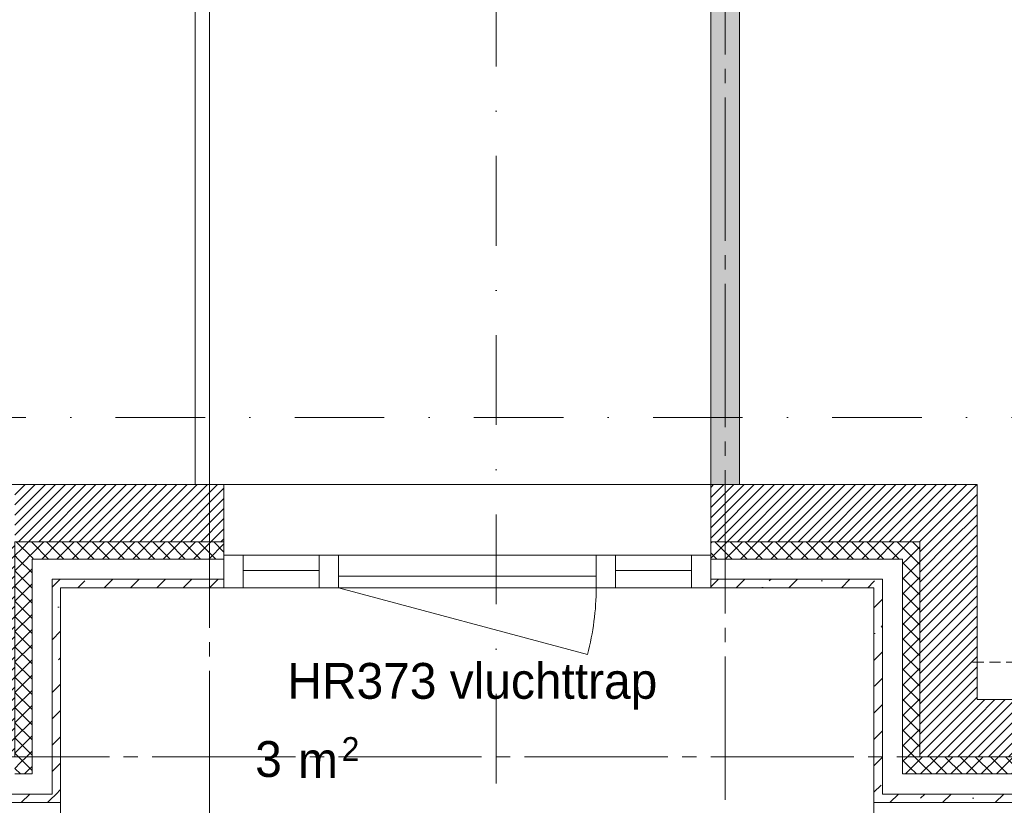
# Model space of a CAD drawing. Header units: millimetres. Extents: x -3350 to 1628655, y -3400 to 242269.
# Tile 5 of 73: x 4737 to 8175, y 7031 to 9772. Entities that reach past the tile are written whole.
import ezdxf
from ezdxf.enums import TextEntityAlignment as Align

# ---------------------------------------------------------------- set-up
doc = ezdxf.new("R2010")
doc.units = ezdxf.units.MM
doc.header["$MEASUREMENT"] = 0
for name, pattern in [('B0204', [650, 500, -50, 50, -50]), ('B0302', [625.500011, 313.000011, -156.25, 0, -156.25]), ('B0702', [58.685, 39.06, -19.625001])]:
    doc.linetypes.add(name, pattern=pattern)
for name, color, linetype in [('21 Buitenwanden', 7, 'Continuous'), ('21 Buitenwanden Deuren', 7, 'Continuous'), ('21 Buitenwanden Doorsnede-arcering', 7, 'Continuous'), ('21 Buitenwanden Laagscheidingslijnen', 7, 'Continuous'), ('23 Vloeren', 7, 'Continuous'), ('67 Radiatoren - lijn', 7, 'Continuous'), ('_ Nieuw Fase 1', 7, 'Continuous'), ('_ Nieuw Fase 1 Doorsnede-arcering', 7, 'Continuous'), ('A Lijn doorsnede', 7, 'Continuous'), ('A Maatvoering', 7, 'Continuous'), ('A Stramien', 7, 'Continuous'), ('Z Ruimtebenaming fase 1', 7, 'Continuous'), ('Z Ruimtebenaming fase 1 Zone omranding', 7, 'Continuous'), ('Z Ruimtebenaming fase 1 Zone tekst', 7, 'Continuous')]:
    doc.layers.add(name, color=color, linetype=linetype)
doc.dimstyles.new('GENERATED_STYLE__1', dxfattribs={"dimtxt": 125, "dimasz": 71.25, "dimexe": 0.18, "dimexo": 0.0625, "dimgap": 0.09, "dimtad": 1, "dimdec": 0, "dimzin": 0, "dimdsep": 46, "dimtxsty": 'Standard', "dimblk": 'ARROWHEAD_6', "dimblk1": 'ARROWHEAD_6', "dimblk2": 'ARROWHEAD_6', "dimcen": 0.09, "dimse1": 1, "dimse2": 1, "dimclrd": 1, "dimclre": 1, "dimclrt": 9, "dimadec": 0, "dimazin": 0, "dimtfac": 1, "dimtdec": 4, "dimtmove": 0, "dimatfit": 3, "dimfxl": 1, "dimtolj": 1, "dimtzin": 0, "dimarcsym": 0})
pattern_1 = [(45, (0, 0), (-91.9239, 91.9239), []), (45, (-45.96, 45.96), (-91.9239, 91.9239), [97.5, -32.5, 0, -32.5])]
pattern_2 = [(45, (0, 0), (-26.5165, 26.5165), []), (135, (0, 0), (26.5165, 26.5165), [])]
pattern_3 = [(45, (0, 0), (-17.67767, 17.67767), [])]
pattern_4 = [(135, (0, 0), (26.5165, 26.5165), []), (225, (0, 0), (-26.5165, 26.5165), [])]
pattern_5 = [(315, (0, 0), (26.5165, 26.5165), []), (45, (0, 0), (-26.5165, 26.5165), [])]

# ---------------------------------------------------------------- blocks, each defined once
blk = doc.blocks.new('vluchttrap_HR373_14_1', base_point=(6317.6, 7420))
at = {"layer": 'Z Ruimtebenaming fase 1 Zone tekst', "color": 2, "lineweight": 0}
blk.add_attdef('ROOM_NUMBER', text='', height=125, dxfattribs=at).set_placement((6317.6, 7527.3), align=Align.TOP_CENTER)
for tag, height, p in [('DUMMY_941', 125, (7075.8, 7556.7)), ('DUMMY_942', 125, (5559.4, 7296.3)), ('DUMMY_943', 125, (5559.4, 7254.7)), ('DUMMY_945', 83.3, (5861.2, 7268.6)), ('DUMMY_944', 125, (5662.4, 7250.8))]:
    blk.add_attdef(tag, text='', height=height, dxfattribs=at).set_placement(p, align=Align.TOP_LEFT)
blk = doc.blocks.new('Slab_2_1', base_point=(0, 0))
at = {"layer": '23 Vloeren', "color": 1, "linetype": 'Continuous', "lineweight": 0, "flags": 128}
blk.add_lwpolyline([(0, 0), (0, 7040), (4880, 7040), (4880, 7790), (7720, 7790), (7720, 7040), (12600, 7040), (12600, 0), (8934, 0), (8934, 200), (8934, 3034), (8116, 3034), (8116, 3300), (4650, 3300), (4650, 200), (4650, 0)], close=True, dxfattribs=at)
blk = doc.blocks.new('Slab_5_1', base_point=(200, 32200))
at = {"layer": '23 Vloeren', "color": 1, "linetype": 'Continuous', "lineweight": 0, "flags": 128}
blk.add_lwpolyline([(200, 32200), (200, 7400), (4520, 7400), (4520, 8150), (8080, 8150), (8080, 7400), (12400, 7400), (12400, 22360), (21800, 22360), (21800, 20900), (46600, 20900), (46600, 25220), (45850, 25220), (45850, 28780), (46600, 28780), (46600, 33100), (21800, 33100), (21800, 31640), (12400, 31640), (12400, 28550), (8780, 28550), (8780, 30202.3), (7150, 30202.3), (7150, 32200)], close=True, dxfattribs=at)
blk = doc.blocks.new('D1 zl2 23')
at = {"layer": '21 Buitenwanden Deuren', "color": 1, "linetype": 'Continuous', "lineweight": 0}
for p, q in [((450, 0), (-419.3, 232.9)), ((-783, 0), (-850, 0)), ((-850, 0), (-850, -114)), ((-783, -114), (-783, 0)), ((-783, -114), (-783, 0)), ((-783, 0), (-517, 0)), ((-517, 0), (-783, 0)), ((-450, 0), (-517, 0)), ((-517, 0), (-517, -114)), ((-517, 0), (-517, -114)), ((-450, -114), (-450, 0)), ((-450, 0), (450, 0)), ((-450, -40), (-450, 0)), ((517, 0), (450, 0)), ((450, 0), (450, -114)), ((450, 0), (450, -40)), ((517, -114), (517, 0)), ((783, 0), (517, 0)), ((517, 0), (517, -114)), ((783, 0), (517, 0)), ((850, 0), (783, 0)), ((783, 0), (783, -114)), ((783, -114), (783, 0)), ((850, -114), (850, 0)), ((-783, -60), (-517, -60)), ((450, -40), (-450, -40)), ((783, -60), (517, -60)), ((-850, -100), (-850, -114)), ((-850, -100), (-850, -114)), ((850, -100), (850, -114)), ((850, -100), (850, -114)), ((-850, -114), (-783, -114)), ((-850, -114), (-850, -160)), ((-517, -114), (-783, -114)), ((-517, -114), (-450, -114)), ((450, -114), (517, -114)), ((517, -114), (783, -114)), ((783, -114), (850, -114)), ((850, -114), (850, -160)), ((-850, -160), (-850, -360)), ((850, -160), (850, -360))]:
    blk.add_line(p, q, dxfattribs=at)
at = {"layer": '21 Buitenwanden Deuren', "color": 2, "linetype": 'Continuous', "lineweight": 0}
for p, q in [((-850, 0), (-850, -30)), ((-850, 0), (-850, -30)), ((850, 0), (850, -30)), ((850, 0), (850, -30))]:
    blk.add_line(p, q, dxfattribs=at)
at = {"layer": '21 Buitenwanden Deuren', "color": 9, "linetype": 'Continuous', "lineweight": 0}
for p, q in [((-850, -30), (-850, -100)), ((-850, -30), (-850, -100)), ((850, -30), (850, -100)), ((850, -30), (850, -100))]:
    blk.add_line(p, q, dxfattribs=at)
at = {"layer": '21 Buitenwanden Deuren', "color": 1, "linetype": 'Continuous', "lineweight": 0}
blk.add_arc((450, 0), 900, 165, 180, dxfattribs=at)
blk = doc.blocks.new('Wall_65_1', base_point=(7880, 7950))
at = {"layer": '21 Buitenwanden Doorsnede-arcering', "linetype": 'Continuous', "lineweight": 0, "true_color": 0x000000}
h = blk.add_hatch(dxfattribs=at)
h.set_pattern_fill('220_Gewapend_beton___pre_2B', color=18, style=0, pattern_type=2)
h.set_pattern_definition(pattern_3)
h.paths.add_polyline_path([(4720, 8150), (4720, 7950), (5450, 7950), (5450, 8150)])
h = blk.add_hatch(dxfattribs=at)
h.set_pattern_fill('220_Gewapend_beton___pre_2B', color=18, style=0, pattern_type=2)
h.set_pattern_definition(pattern_3)
h.paths.add_polyline_path([(7150, 8150), (7150, 7950), (7880, 7950), (7880, 8150)])
h = blk.add_hatch(dxfattribs=at)
h.set_pattern_fill('220_Gewapend_beton___pre_2B', color=18, style=0, pattern_type=2)
h.set_pattern_definition(pattern_3)
h.paths.add_polyline_path([(7880, 7950), (8080, 7950), (8080, 8150)])
h = blk.add_hatch(dxfattribs=at)
h.set_pattern_fill('220_Gewapend_beton___pre_2B', color=18, style=0, pattern_type=2)
h.set_pattern_definition(pattern_3)
h.paths.add_polyline_path([(7880, 8150), (7880, 7950), (8080, 8150)])
h = blk.add_hatch(dxfattribs=at)
h.set_pattern_fill('415_Isolatie_ruit_0001', color=18, style=0, pattern_type=2)
h.set_pattern_definition(pattern_2)
h.paths.add_polyline_path([(4720, 7890), (4780, 7890), (4720, 7950)])
h = blk.add_hatch(dxfattribs=at)
h.set_pattern_fill('415_Isolatie_ruit_0001', color=18, style=0, pattern_type=2)
h.set_pattern_definition(pattern_2)
h.paths.add_polyline_path([(4720, 7950), (4780, 7890), (4780, 7950)])
h = blk.add_hatch(dxfattribs=at)
h.set_pattern_fill('415_Isolatie_ruit_0001', color=18, style=0, pattern_type=2)
h.set_pattern_definition(pattern_2)
h.paths.add_polyline_path([(4780, 7950), (4780, 7890), (5450, 7890), (5450, 7950)])
h = blk.add_hatch(dxfattribs=at)
h.set_pattern_fill('415_Isolatie_ruit_0001', color=18, style=0, pattern_type=2)
h.set_pattern_definition(pattern_2)
h.paths.add_polyline_path([(7150, 7950), (7150, 7890), (7820, 7890), (7820, 7950)])
h = blk.add_hatch(dxfattribs=at)
h.set_pattern_fill('415_Isolatie_ruit_0001', color=18, style=0, pattern_type=2)
h.set_pattern_definition(pattern_2)
h.paths.add_polyline_path([(7820, 7890), (7880, 7890), (7880, 7950)])
h = blk.add_hatch(dxfattribs=at)
h.set_pattern_fill('415_Isolatie_ruit_0001', color=18, style=0, pattern_type=2)
h.set_pattern_definition(pattern_2)
h.paths.add_polyline_path([(7820, 7950), (7820, 7890), (7880, 7950)])
h = blk.add_hatch(dxfattribs=at)
h.set_pattern_fill('160_Natuursteen_0001', color=18, style=0, pattern_type=2)
h.set_pattern_definition(pattern_1)
h.paths.add_polyline_path([(4850, 7790), (4880, 7790), (4850, 7820)])
h = blk.add_hatch(dxfattribs=at)
h.set_pattern_fill('160_Natuursteen_0001', color=18, style=0, pattern_type=2)
h.set_pattern_definition(pattern_1)
h.paths.add_polyline_path([(4850, 7820), (4880, 7790), (4880, 7820)])
h = blk.add_hatch(dxfattribs=at)
h.set_pattern_fill('160_Natuursteen_0001', color=18, style=0, pattern_type=2)
h.set_pattern_definition(pattern_1)
h.paths.add_polyline_path([(4880, 7820), (4880, 7790), (5450, 7790), (5450, 7820)])
h = blk.add_hatch(dxfattribs=at)
h.set_pattern_fill('160_Natuursteen_0001', color=18, style=0, pattern_type=2)
h.set_pattern_definition(pattern_1)
h.paths.add_polyline_path([(7150, 7820), (7150, 7790), (7720, 7790), (7720, 7820)])
h = blk.add_hatch(dxfattribs=at)
h.set_pattern_fill('160_Natuursteen_0001', color=18, style=0, pattern_type=2)
h.set_pattern_definition(pattern_1)
h.paths.add_polyline_path([(7720, 7790), (7750, 7790), (7750, 7820)])
h = blk.add_hatch(dxfattribs=at)
h.set_pattern_fill('160_Natuursteen_0001', color=18, style=0, pattern_type=2)
h.set_pattern_definition(pattern_1)
h.paths.add_polyline_path([(7720, 7820), (7720, 7790), (7750, 7820)])
at = {"layer": '21 Buitenwanden', "color": 1, "linetype": 'Continuous', "lineweight": 0}
for p, q in [((5450, 7950), (5450, 8150)), ((7150, 7950), (7150, 8150)), ((5450, 7904), (5450, 7950)), ((7150, 7904), (7150, 7950)), ((5450, 7890), (5450, 7904)), ((7150, 7890), (7150, 7904))]:
    blk.add_line(p, q, dxfattribs=at)
at = {"layer": '21 Buitenwanden', "color": 9, "linetype": 'Continuous', "lineweight": 0}
for p, q in [((5450, 7820), (5450, 7890)), ((7150, 7820), (7150, 7890))]:
    blk.add_line(p, q, dxfattribs=at)
at = {"layer": '21 Buitenwanden', "color": 2, "linetype": 'Continuous', "lineweight": 0}
for p, q in [((5450, 7790), (5450, 7820)), ((7150, 7790), (7150, 7820))]:
    blk.add_line(p, q, dxfattribs=at)
at = {"layer": '21 Buitenwanden', "color": 1, "linetype": 'Continuous', "lineweight": 0, "flags": 128}
for points in [[(5450, 8150), (4520, 8150)], [(8080, 8150), (7150, 8150)], [(8080, 8150), (8080, 7950)]]:
    blk.add_lwpolyline(points, dxfattribs=at)
at = {"layer": '21 Buitenwanden', "color": 2, "linetype": 'Continuous', "lineweight": 0, "flags": 128}
for points in [[(4880, 7790), (5450, 7790)], [(7150, 7790), (7720, 7790)]]:
    blk.add_lwpolyline(points, dxfattribs=at)
at = {"layer": '21 Buitenwanden Laagscheidingslijnen', "color": 1, "linetype": 'Continuous', "lineweight": 0}
for p, q in [((4720, 7950), (5450, 7950)), ((7150, 7950), (7880, 7950)), ((7880, 7890), (7880, 7950)), ((4780, 7890), (4780, 7820)), ((4780, 7890), (5450, 7890)), ((7150, 7890), (7820, 7890)), ((7820, 7820), (7820, 7890))]:
    blk.add_line(p, q, dxfattribs=at)
at = {"layer": '21 Buitenwanden Laagscheidingslijnen', "color": 2, "linetype": 'Continuous', "lineweight": 0}
for p, q in [((4850, 7820), (4850, 7790)), ((4850, 7820), (5450, 7820)), ((7150, 7820), (7750, 7820)), ((7750, 7790), (7750, 7820))]:
    blk.add_line(p, q, dxfattribs=at)
at = {"layer": '21 Buitenwanden Deuren', "color": 1, "linetype": 'Continuous', "lineweight": 0, "zscale": 1000, "rotation": 180}
blk.add_blockref('D1 zl2 23', (6300, 7790), dxfattribs=at)
blk = doc.blocks.new('Wall_66_1', base_point=(4720, 7200))
at = {"layer": '21 Buitenwanden Doorsnede-arcering', "linetype": 'Continuous', "lineweight": 0, "true_color": 0x000000}
h = blk.add_hatch(dxfattribs=at)
h.set_pattern_fill('220_Gewapend_beton___pre_2B', color=18, style=0, pattern_type=2)
h.set_pattern_definition(pattern_3)
h.paths.add_polyline_path([(4520, 7950), (4520, 7400), (4720, 7400), (4720, 7950)])
h = blk.add_hatch(dxfattribs=at)
h.set_pattern_fill('415_Isolatie_ruit_0001', color=18, style=0, pattern_type=2)
h.set_pattern_definition(pattern_4)
h.paths.add_polyline_path([(4780, 7890), (4720, 7890), (4720, 7200), (4780, 7200)])
h = blk.add_hatch(dxfattribs=at)
h.set_pattern_fill('160_Natuursteen_0001', color=18, style=0, pattern_type=2)
h.set_pattern_definition(pattern_1)
h.paths.add_polyline_path([(4850, 7790), (4850, 7070), (4880, 7070), (4880, 7790)])
h = blk.add_hatch(dxfattribs=at)
h.set_pattern_fill('220_Gewapend_beton___pre_2B', color=18, style=0, pattern_type=2)
h.set_pattern_definition(pattern_3)
h.paths.add_polyline_path([(4520, 7200), (4720, 7200), (4520, 7400)])
h = blk.add_hatch(dxfattribs=at)
h.set_pattern_fill('220_Gewapend_beton___pre_2B', color=18, style=0, pattern_type=2)
h.set_pattern_definition(pattern_3)
h.paths.add_polyline_path([(4520, 7400), (4720, 7200), (4720, 7400)])
h = blk.add_hatch(dxfattribs=at)
h.set_pattern_fill('415_Isolatie_ruit_0001', color=18, style=0, pattern_type=2)
h.set_pattern_definition(pattern_4)
h.paths.add_polyline_path([(4720, 7140), (4780, 7140), (4720, 7200)])
h = blk.add_hatch(dxfattribs=at)
h.set_pattern_fill('415_Isolatie_ruit_0001', color=18, style=0, pattern_type=2)
h.set_pattern_definition(pattern_4)
h.paths.add_polyline_path([(4780, 7200), (4720, 7200), (4780, 7140)])
h = blk.add_hatch(dxfattribs=at)
h.set_pattern_fill('160_Natuursteen_0001', color=18, style=0, pattern_type=2)
h.set_pattern_definition(pattern_1)
h.paths.add_polyline_path([(4850, 7070), (4850, 7040), (4880, 7040)])
h = blk.add_hatch(dxfattribs=at)
h.set_pattern_fill('160_Natuursteen_0001', color=18, style=0, pattern_type=2)
h.set_pattern_definition(pattern_1)
h.paths.add_polyline_path([(4850, 7070), (4880, 7040), (4880, 7070)])
at = {"layer": '21 Buitenwanden', "color": 1, "linetype": 'Continuous', "lineweight": 0, "flags": 128}
blk.add_lwpolyline([(4520, 7950), (4520, 7400)], dxfattribs=at)
at = {"layer": '21 Buitenwanden', "color": 2, "linetype": 'Continuous', "lineweight": 0, "flags": 128}
for points in [[(4880, 7040), (4880, 7790)], [(4880, 7040), (4850, 7040)]]:
    blk.add_lwpolyline(points, dxfattribs=at)
at = {"layer": '21 Buitenwanden Laagscheidingslijnen', "color": 1, "linetype": 'Continuous', "lineweight": 0}
for p, q in [((4720, 7950), (4720, 7890)), ((4720, 7400), (4720, 7890)), ((4780, 7890), (4780, 7820)), ((4780, 7200), (4780, 7820)), ((4720, 7200), (4720, 7400)), ((4520, 7200), (4720, 7200)), ((4780, 7140), (4780, 7200)), ((4720, 7140), (4780, 7140))]:
    blk.add_line(p, q, dxfattribs=at)
at = {"layer": '21 Buitenwanden Laagscheidingslijnen', "color": 2, "linetype": 'Continuous', "lineweight": 0}
for p, q in [((4850, 7820), (4850, 7790)), ((4850, 7140), (4850, 7790)), ((4850, 7070), (4850, 7140)), ((4780, 7070), (4850, 7070))]:
    blk.add_line(p, q, dxfattribs=at)
blk = doc.blocks.new('Wall_67_1', base_point=(7880, 7200))
at = {"layer": '21 Buitenwanden Doorsnede-arcering', "linetype": 'Continuous', "lineweight": 0, "true_color": 0x000000}
h = blk.add_hatch(dxfattribs=at)
h.set_pattern_fill('220_Gewapend_beton___pre_2B', color=18, style=0, pattern_type=2)
h.set_pattern_definition(pattern_3)
h.paths.add_polyline_path([(8080, 7400), (8080, 7950), (7880, 7950), (7880, 7400)])
h = blk.add_hatch(dxfattribs=at)
h.set_pattern_fill('415_Isolatie_ruit_0001', color=18, style=0, pattern_type=2)
h.set_pattern_definition(pattern_5)
h.paths.add_polyline_path([(7880, 7200), (7880, 7890), (7820, 7890), (7820, 7200)])
h = blk.add_hatch(dxfattribs=at)
h.set_pattern_fill('160_Natuursteen_0001', color=18, style=0, pattern_type=2)
h.set_pattern_definition(pattern_1)
h.paths.add_polyline_path([(7720, 7790), (7720, 7070), (7750, 7070), (7750, 7790)])
h = blk.add_hatch(dxfattribs=at)
h.set_pattern_fill('220_Gewapend_beton___pre_2B', color=18, style=0, pattern_type=2)
h.set_pattern_definition(pattern_3)
h.paths.add_polyline_path([(8080, 7400), (7880, 7200), (8080, 7200)])
h = blk.add_hatch(dxfattribs=at)
h.set_pattern_fill('220_Gewapend_beton___pre_2B', color=18, style=0, pattern_type=2)
h.set_pattern_definition(pattern_3)
h.paths.add_polyline_path([(7880, 7400), (7880, 7200), (8080, 7400)])
h = blk.add_hatch(dxfattribs=at)
h.set_pattern_fill('415_Isolatie_ruit_0001', color=18, style=0, pattern_type=2)
h.set_pattern_definition(pattern_5)
h.paths.add_polyline_path([(7820, 7140), (7880, 7140), (7880, 7200)])
h = blk.add_hatch(dxfattribs=at)
h.set_pattern_fill('415_Isolatie_ruit_0001', color=18, style=0, pattern_type=2)
h.set_pattern_definition(pattern_5)
h.paths.add_polyline_path([(7820, 7200), (7820, 7140), (7880, 7200)])
h = blk.add_hatch(dxfattribs=at)
h.set_pattern_fill('160_Natuursteen_0001', color=18, style=0, pattern_type=2)
h.set_pattern_definition(pattern_1)
h.paths.add_polyline_path([(7720, 7040), (7750, 7040), (7750, 7070)])
h = blk.add_hatch(dxfattribs=at)
h.set_pattern_fill('160_Natuursteen_0001', color=18, style=0, pattern_type=2)
h.set_pattern_definition(pattern_1)
h.paths.add_polyline_path([(7750, 7070), (7720, 7070), (7720, 7040)])
at = {"layer": '21 Buitenwanden', "color": 1, "linetype": 'Continuous', "lineweight": 0, "flags": 128}
blk.add_lwpolyline([(8080, 7400), (8080, 7950)], dxfattribs=at)
at = {"layer": '21 Buitenwanden', "color": 2, "linetype": 'Continuous', "lineweight": 0, "flags": 128}
for points in [[(7720, 7790), (7720, 7040)], [(7720, 7040), (7750, 7040)]]:
    blk.add_lwpolyline(points, dxfattribs=at)
at = {"layer": '21 Buitenwanden Laagscheidingslijnen', "color": 1, "linetype": 'Continuous', "lineweight": 0}
for p, q in [((7880, 7890), (7880, 7950)), ((7820, 7820), (7820, 7890)), ((7880, 7890), (7880, 7400)), ((7820, 7820), (7820, 7200)), ((7880, 7400), (7880, 7200)), ((7820, 7200), (7820, 7140)), ((7880, 7200), (8080, 7200)), ((7820, 7140), (7880, 7140))]:
    blk.add_line(p, q, dxfattribs=at)
at = {"layer": '21 Buitenwanden Laagscheidingslijnen', "color": 2, "linetype": 'Continuous', "lineweight": 0}
for p, q in [((7750, 7790), (7750, 7820)), ((7750, 7790), (7750, 7140)), ((7750, 7140), (7750, 7070)), ((7750, 7070), (7820, 7070))]:
    blk.add_line(p, q, dxfattribs=at)
blk = doc.blocks.new('Wall_68_1', base_point=(4720, 7200))
at = {"layer": '21 Buitenwanden Doorsnede-arcering', "linetype": 'Continuous', "lineweight": 0, "true_color": 0x000000}
h = blk.add_hatch(dxfattribs=at)
h.set_pattern_fill('160_Natuursteen_0001', color=18, style=0, pattern_type=2)
h.set_pattern_definition(pattern_1)
h.paths.add_polyline_path([(3600, 7040), (4850, 7040), (4850, 7070), (3600, 7070)])
at = {"layer": '21 Buitenwanden', "color": 2, "linetype": 'Continuous', "lineweight": 0, "flags": 128}
blk.add_lwpolyline([(3600, 7040), (4850, 7040)], dxfattribs=at)
at = {"layer": '21 Buitenwanden Laagscheidingslijnen', "color": 1, "linetype": 'Continuous', "lineweight": 0}
blk.add_line((4720, 7140), (4780, 7140), dxfattribs=at)
at = {"layer": '21 Buitenwanden Laagscheidingslijnen', "color": 2, "linetype": 'Continuous', "lineweight": 0}
for p, q in [((3600, 7070), (4780, 7070)), ((4780, 7070), (4850, 7070))]:
    blk.add_line(p, q, dxfattribs=at)
blk = doc.blocks.new('Wall_69_1', base_point=(7880, 7200))
at = {"layer": '21 Buitenwanden Doorsnede-arcering', "linetype": 'Continuous', "lineweight": 0, "true_color": 0x000000}
h = blk.add_hatch(dxfattribs=at)
h.set_pattern_fill('220_Gewapend_beton___pre_2B', color=18, style=0, pattern_type=2)
h.set_pattern_definition(pattern_3)
h.paths.add_polyline_path([(8080, 7200), (9000, 7200), (8982.5, 7400), (8080, 7400)])
h = blk.add_hatch(dxfattribs=at)
h.set_pattern_fill('415_Isolatie_ruit_0001', color=18, style=0, pattern_type=2)
h.set_pattern_definition(pattern_2)
h.paths.add_polyline_path([(7880, 7200), (7880, 7140), (9000, 7140), (9000, 7200)])
h = blk.add_hatch(dxfattribs=at)
h.set_pattern_fill('160_Natuursteen_0001', color=18, style=0, pattern_type=2)
h.set_pattern_definition(pattern_1)
h.paths.add_polyline_path([(7750, 7040), (9000, 7040), (9000, 7070), (7750, 7070)])
at = {"layer": '21 Buitenwanden', "color": 1, "linetype": 'Continuous', "lineweight": 0, "flags": 128}
blk.add_lwpolyline([(8982.5, 7400), (8080, 7400)], dxfattribs=at)
at = {"layer": '21 Buitenwanden', "color": 2, "linetype": 'Continuous', "lineweight": 0, "flags": 128}
blk.add_lwpolyline([(7750, 7040), (9000, 7040)], dxfattribs=at)
at = {"layer": '21 Buitenwanden Laagscheidingslijnen', "color": 1, "linetype": 'Continuous', "lineweight": 0}
for p, q in [((7880, 7200), (8080, 7200)), ((8080, 7200), (9000, 7200)), ((7820, 7140), (7880, 7140)), ((7880, 7140), (9000, 7140))]:
    blk.add_line(p, q, dxfattribs=at)
at = {"layer": '21 Buitenwanden Laagscheidingslijnen', "color": 2, "linetype": 'Continuous', "lineweight": 0}
for p, q in [((7750, 7070), (7820, 7070)), ((7820, 7070), (9000, 7070))]:
    blk.add_line(p, q, dxfattribs=at)
blk = doc.blocks.new('Wall_125_1', base_point=(7200, 8150))
at = {"layer": '_ Nieuw Fase 1 Doorsnede-arcering', "linetype": 'Continuous', "lineweight": 0, "true_color": 0xfed4fe}
blk.add_hatch(color=7, dxfattribs=at).paths.add_polyline_path([(7250, 8150), (7250, 14400), (7150, 14400), (7150, 8150)])
at = {"layer": '_ Nieuw Fase 1', "color": 1, "linetype": 'Continuous', "lineweight": 0, "flags": 128}
for points in [[(7150, 14400), (7150, 8150)], [(7250, 8150), (7250, 14400)], [(7150, 8150), (7250, 8150)]]:
    blk.add_lwpolyline(points, dxfattribs=at)
blk = doc.blocks.new('*D431')
at = {"layer": 'A Maatvoering', "color": 1, "linetype": 'Continuous', "lineweight": 0}
for p, q in [((4419.5, 10837.5), (4494.5, 10762.5)), ((4527.3, 10800), (4386.6, 10800)), ((4457, 7400), (4457, 10800)), ((4419.5, 7437.5), (4494.5, 7362.5)), ((4527.3, 7400), (4386.6, 7400)), ((4457, 7343.7), (4457, 7400))]:
    blk.add_line(p, q, dxfattribs=at)
at = {"layer": 'A Maatvoering', "color": 9, "lineweight": 0, "insert": (4432, 8893.9), "char_height": 125, "attachment_point": 7, "rotation": 90}
blk.add_mtext('\\A1;{\\pql;\\Ftxt.shx;3400}', dxfattribs=at)
blk = doc.blocks.new('ARROWHEAD_6')
at = {"color": 0, "linetype": 'Continuous', "lineweight": 0}
for p, q in [((-0.5, -0.5), (0.5, 0.5)), ((0, 0), (-1, 0))]:
    blk.add_line(p, q, dxfattribs=at)
blk = doc.blocks.new('Cutting Plane_2_1', base_point=(6400.8, -1176.3))
at = {"layer": 'A Lijn doorsnede', "color": 9, "linetype": 'B0302', "lineweight": 0}
blk.add_line((6400.8, -1026.3), (6400.8, 35170.6), dxfattribs=at)
blk = doc.blocks.new('Standard grid marker')
at = {"layer": 'A Stramien', "color": 9, "linetype": 'B0204', "lineweight": 0}
blk.add_line((3000, 0), (67800, 0), dxfattribs=at)
at = {"layer": 'A Stramien', "color": 2, "lineweight": 0}
for tag, p in [('AC_MarkerText_1_0', (-175, -4.6)), ('AC_MarkerText_1_1', (70975, -4.6))]:
    blk.add_attdef(tag, text='', height=175, dxfattribs=at).set_placement(p, align=Align.MIDDLE_CENTER)
blk = doc.blocks.new('Standard grid marker_2')
at = {"layer": 'A Stramien', "color": 9, "linetype": 'B0204', "lineweight": 0}
blk.add_line((3000, 0), (37200, 0), dxfattribs=at)
at = {"layer": 'A Stramien', "color": 2, "lineweight": 0}
for tag, p in [('AC_MarkerText_1_0', (-175, -4.6)), ('AC_MarkerText_1_1', (40375, -4.6))]:
    blk.add_attdef(tag, text='', height=175, rotation=90, dxfattribs=at).set_placement(p, align=Align.MIDDLE_CENTER)
blk = doc.blocks.new('Cutting Plane_4_1', base_point=(-1334.4, 8384.1))
at = {"layer": 'A Lijn doorsnede', "color": 9, "linetype": 'B0302', "lineweight": 0}
blk.add_line((-1184.4, 8384.1), (65907.1, 8384.1), dxfattribs=at)

msp = doc.modelspace()

# ---------------------------------------------------------------- linework, layer by layer
at = {"layer": '67 Radiatoren - lijn', "color": 9, "linetype": 'B0702', "lineweight": 0}
msp.add_lwpolyline([(12270, 17915), (12270, 10550), (12270, 7530), (8050, 7530)], dxfattribs=at)
at = {"layer": 'Z Ruimtebenaming fase 1 Zone omranding', "color": 7, "linetype": 'Continuous', "lineweight": 0, "flags": 128}
for points in [[(3750, 28850), (5450, 28850), (5450, 21580), (5450, 18980), (5450, 10800), (5400, 10800), (5400, 8150), (5450, 8150), (5450, 7904), (7149.7, 7904), (7150, 8150), (7250, 8150), (7250, 10800), (7150, 10800), (7149.7, 19010), (9219.7, 19010), (9219.7, 21580), (7149.7, 21580), (7149.7, 32200), (5450, 32200), (3750, 32200)], [(12400, 17950), (7250, 17950), (7250, 8150), (8080, 8150), (8080, 7400), (12400, 7400)], [(200, 14350), (200, 7400), (4520, 7400), (4520, 8150), (5350, 8150), (5350, 14350)], [(7720, 7790), (4880, 7790), (4880, 6810), (7720, 6810)]]:
    msp.add_lwpolyline(points, close=True, dxfattribs=at)

# ---------------------------------------------------------------- block references
at = {"layer": '21 Buitenwanden', "color": 1, "lineweight": 0}
for name, p in [('Wall_65_1', (7880, 7950)), ('Wall_66_1', (4720, 7200)), ('Wall_67_1', (7880, 7200)), ('Wall_68_1', (4720, 7200)), ('Wall_69_1', (7880, 7200))]:
    msp.add_blockref(name, p, dxfattribs=at)
at = {"layer": '23 Vloeren', "color": 1, "linetype": 'Continuous', "lineweight": 0}
for name, p in [('Slab_5_1', (200, 32200)), ('Slab_2_1', (0, 0))]:
    msp.add_blockref(name, p, dxfattribs=at)
at = {"layer": '_ Nieuw Fase 1', "color": 1, "lineweight": 0}
msp.add_blockref('Wall_125_1', (7200, 8150), dxfattribs=at)
at = {"layer": 'A Lijn doorsnede', "color": 9, "lineweight": 0}
for name, p in [('Cutting Plane_2_1', (6400.8, -1176.3)), ('Cutting Plane_4_1', (-1334.4, 8384.1))]:
    msp.add_blockref(name, p, dxfattribs=at)
at = {"layer": 'A Stramien', "color": 1, "linetype": 'Continuous', "lineweight": 0, "zscale": 1000, "rotation": 270}
for p in [(7200, 37200), (5400, 37150)]:
    msp.add_blockref('Standard grid marker_2', p, dxfattribs=at)
at = {"layer": 'A Stramien', "color": 1, "linetype": 'Continuous', "lineweight": 0, "zscale": 1000}
msp.add_blockref('Standard grid marker', (-3000, 7200), dxfattribs=at)
at = {"layer": 'Z Ruimtebenaming fase 1', "color": 2, "linetype": 'Continuous', "lineweight": 0}
msp.add_blockref('vluchttrap_HR373_14_1', (6317.6, 7420), dxfattribs=at).add_auto_attribs({'ROOM_NUMBER': 'HR373 vluchttrap', 'DUMMY_943': '3', 'DUMMY_944': ' m', 'DUMMY_945': '2'})

# ---------------------------------------------------------------- dimensions: what is measured, and where the dimension line sits
at = {"layer": 'A Maatvoering', "color": 1, "linetype": 'Continuous', "lineweight": 0}
dim = msp.add_linear_dim(base=(4457, 10800), p1=(4520, 7400), p2=(5400, 10800), angle=90, dimstyle='GENERATED_STYLE__1', dxfattribs=at)
dim.commit()
dim.dimension.update_dxf_attribs({"geometry": '*D431', "text_midpoint": (4369.5, 9084.5), "dimtype": 160, "text_rotation": 90})

doc.saveas('drawing.dxf')
